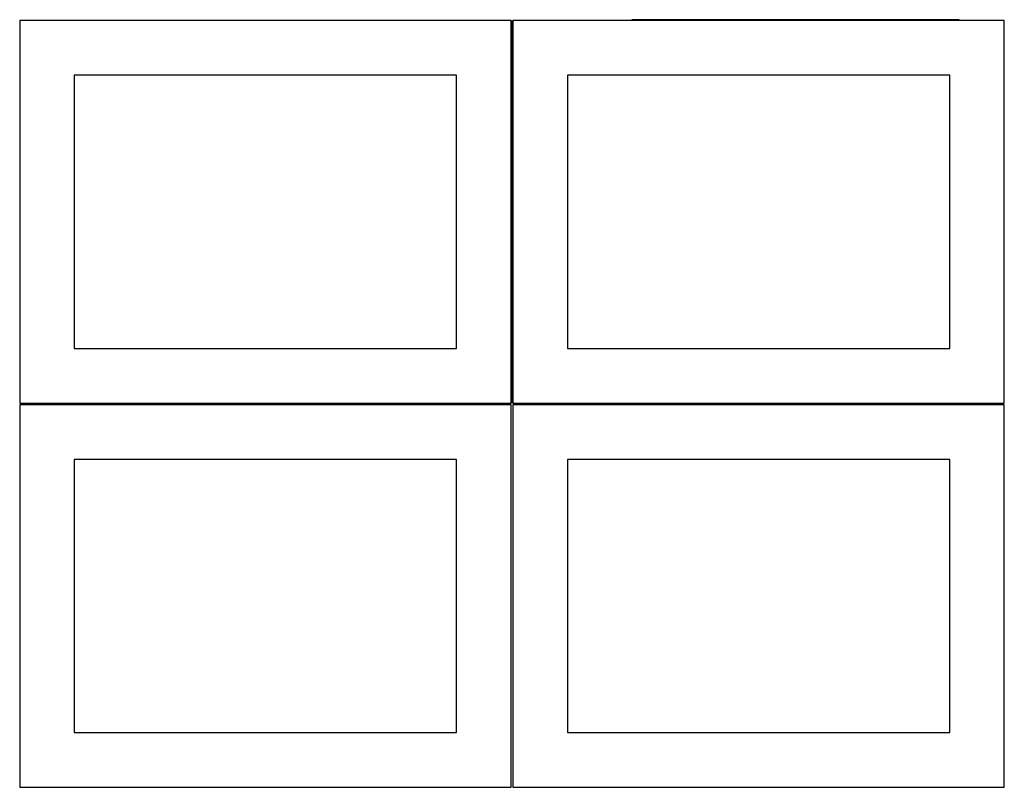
# Model space of a CAD drawing. Header units: millimetres. Extents: x 7 to 1490, y 7 to 2993.
# Tile 4 of 16: x 7 to 908, y 1413 to 2115. Entities that reach past the tile are written whole.
import ezdxf

# ---------------------------------------------------------------- set-up
doc = ezdxf.new("R2010")
doc.units = ezdxf.units.MM
doc.layers.add('COMMON', color=5, linetype='CONTINUOUS', true_color=0x0000ff)
doc.layers.add('CUT', color=7, linetype='CONTINUOUS', true_color=0x000000)

msp = doc.modelspace()

# ---------------------------------------------------------------- linework, layer by layer
at = {"layer": 'COMMON'}
for p, q in [((457.299607, 2114.099136), (457.299607, 1764.123915)), ((866.886689, 2114.873916), (566.886689, 2114.873916)), ((6.549607, 1763.349135), (456.549607, 1763.349135)), ((458.074235, 1763.373914), (908.049608, 1763.373914))]:
    msp.add_line(p, q, dxfattribs=at)
at = {"layer": 'CUT'}
for p, q in [((456.549607, 2114.099136), (6.549607, 2114.099136)), ((6.549607, 2114.099136), (6.549607, 1764.099136)), ((456.549607, 1764.099136), (456.549607, 2114.099136)), ((908.049608, 2114.123915), (458.049608, 2114.123915)), ((458.049608, 2114.123915), (458.049608, 1764.123915)), ((908.049608, 1764.123915), (908.049608, 2114.123915)), ((406.549607, 2064.099136), (56.549607, 2064.099136)), ((56.549607, 2064.099136), (56.549607, 1814.099136)), ((406.549607, 1814.099136), (406.549607, 2064.099136)), ((858.049608, 2064.123915), (508.049608, 2064.123915)), ((508.049608, 2064.123915), (508.049608, 1814.123915)), ((858.049608, 1814.123915), (858.049608, 2064.123915)), ((56.549607, 1814.099136), (406.549607, 1814.099136)), ((508.049608, 1814.123915), (858.049608, 1814.123915)), ((6.549607, 1764.099136), (456.549607, 1764.099136)), ((456.549607, 1762.599135), (6.549607, 1762.599135)), ((6.549607, 1762.599135), (6.549607, 1412.599135)), ((456.549607, 1412.599135), (456.549607, 1762.599135)), ((458.049608, 1764.123915), (908.049608, 1764.123915)), ((908.074235, 1762.623914), (458.074235, 1762.623914)), ((458.074235, 1762.623914), (458.074235, 1412.623914)), ((908.074235, 1412.623914), (908.074235, 1762.623914)), ((406.549607, 1712.599135), (56.549607, 1712.599135)), ((56.549607, 1712.599135), (56.549607, 1462.599135)), ((406.549607, 1462.599135), (406.549607, 1712.599135)), ((858.074235, 1712.623914), (508.074235, 1712.623914)), ((508.074235, 1712.623914), (508.074235, 1462.623914)), ((858.074235, 1462.623914), (858.074235, 1712.623914)), ((56.549607, 1462.599135), (406.549607, 1462.599135)), ((508.074235, 1462.623914), (858.074235, 1462.623914)), ((6.549607, 1412.599135), (456.549607, 1412.599135)), ((458.074235, 1412.623914), (908.074235, 1412.623914))]:
    msp.add_line(p, q, dxfattribs=at)

doc.saveas('drawing.dxf')
